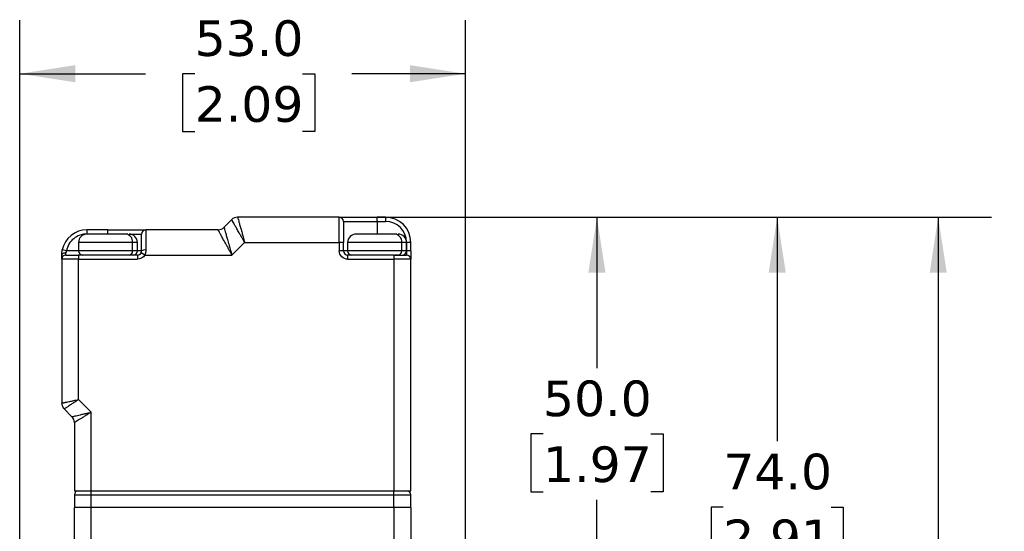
# Model space of a CAD drawing. Header units: millimetres. Extents: x 13 to 546, y 13 to 419.
# Tile 14 of 25: x 356 to 473, y 146 to 207. Entities that reach past the tile are written whole.
import ezdxf

# ---------------------------------------------------------------- set-up
doc = ezdxf.new("R2010")
doc.units = ezdxf.units.MM
doc.header["$LTSCALE"] = 2
doc.linetypes.add('SLD-Solid', pattern=[0])
doc.layers.add('DIMENSIONS', color=140, linetype='SLD-Solid', lineweight=25)
doc.styles.add('SLDTEXTSTYLE0', font='VERDANA.TTF')
doc.dimstyles.new('SLDDIMSTYLE0', dxfattribs={"dimtxt": 4.316016, "dimasz": 6.604, "dimexe": 0, "dimexo": 0.0625, "dimgap": 1.079004, "dimtad": 0, "dimtih": 1, "dimtoh": 1, "dimrnd": 1e-09, "dimzin": 4, "dimdsep": 46, "dimtxsty": 'SLDTEXTSTYLE0', "dimsah": 1, "dimcen": 0.09, "dimadec": 0, "dimazin": 1, "dimtfac": 1, "dimtofl": 0, "dimtmove": 0, "dimatfit": 3, "dimfxl": 0, "dimfrac": 2, "dimtolj": 1, "dimtzin": 12, "dimarcsym": 0})

# ---------------------------------------------------------------- blocks, each defined once
blk = doc.blocks.new('_D_6')
at = {"layer": 'DIMENSIONS'}
for p, q in [((356, 118.14), (356, 206.6)), ((409, 118.14), (409, 206.6)), ((356, 200.25), (370.96, 200.25)), ((376.81, 200.25), (375.36, 200.25)), ((375.36, 200.25), (375.36, 193.39)), ((389.63, 200.25), (391.08, 200.25)), ((391.08, 200.25), (391.08, 193.39)), ((409, 200.25), (395.48, 200.25)), ((375.36, 193.39), (376.81, 193.39)), ((391.08, 193.39), (389.63, 193.39))]:
    blk.add_line(p, q, dxfattribs=at)
for points in [[(356, 200.25), (362.6, 199.24), (362.6, 201.27)], [(409, 200.25), (402.4, 201.27), (402.4, 199.24)]]:
    blk.add_solid(points, dxfattribs=at)
at = {"layer": 'DIMENSIONS', "char_height": 4.233, "attachment_point": 1, "style": 'SLDTEXTSTYLE0'}
for s, insert in [('53.0', (376.81, 206.6)), ('2.09', (376.81, 198.77))]:
    blk.add_mtext(s, dxfattribs=dict(at, insert=insert))
blk = doc.blocks.new('_D_7')
at = {"layer": 'DIMENSIONS'}
for p, q in [((396.54, 183.21), (471.57, 183.21)), ((465.22, 183.21), (465.22, 138.6)), ((458.81, 130.77), (457.36, 130.77)), ((457.36, 130.77), (457.36, 123.91)), ((471.63, 130.77), (473.08, 130.77)), ((473.08, 130.77), (473.08, 123.91)), ((457.36, 123.91), (458.81, 123.91)), ((465.22, 76.24), (465.22, 122.94)), ((473.08, 123.91), (471.63, 123.91)), ((394.54, 76.24), (471.57, 76.24))]:
    blk.add_line(p, q, dxfattribs=at)
for points in [[(465.22, 183.21), (464.21, 176.6), (466.24, 176.6)], [(465.22, 76.24), (466.24, 82.85), (464.21, 82.85)]]:
    blk.add_solid(points, dxfattribs=at)
at = {"layer": 'DIMENSIONS', "char_height": 4.233, "attachment_point": 1, "style": 'SLDTEXTSTYLE0'}
for s, insert in [('107.0', (457.01, 137.11)), ('4.21', (458.81, 129.29))]:
    blk.add_mtext(s, dxfattribs=dict(at, insert=insert))
blk = doc.blocks.new('_D_8')
at = {"layer": 'DIMENSIONS'}
for p, q in [((396.54, 183.21), (430.99, 183.21)), ((424.64, 183.21), (424.64, 165.28)), ((418.23, 157.45), (416.78, 157.45)), ((416.78, 157.45), (416.78, 150.59)), ((431.05, 157.45), (432.5, 157.45)), ((432.5, 157.45), (432.5, 150.59)), ((416.78, 150.59), (418.23, 150.59)), ((432.5, 150.59), (431.05, 150.59)), ((424.64, 133.21), (424.64, 149.63)), ((407.48, 133.21), (430.99, 133.21))]:
    blk.add_line(p, q, dxfattribs=at)
for points in [[(424.64, 183.21), (423.62, 176.6), (425.66, 176.6)], [(424.64, 133.21), (425.66, 139.81), (423.62, 139.81)]]:
    blk.add_solid(points, dxfattribs=at)
at = {"layer": 'DIMENSIONS', "char_height": 4.233, "attachment_point": 1, "style": 'SLDTEXTSTYLE0'}
for s, insert in [('50.0', (418.23, 163.8)), ('1.97', (418.23, 155.97))]:
    blk.add_mtext(s, dxfattribs=dict(at, insert=insert))
blk = doc.blocks.new('_D_9')
at = {"layer": 'DIMENSIONS'}
for p, q in [((396.54, 183.21), (452.43, 183.21)), ((446.08, 183.21), (446.08, 156.59)), ((439.67, 148.77), (438.22, 148.77)), ((438.22, 148.77), (438.22, 141.91)), ((452.49, 148.77), (453.94, 148.77)), ((453.94, 148.77), (453.94, 141.91)), ((438.22, 141.91), (439.67, 141.91)), ((453.94, 141.91), (452.49, 141.91)), ((446.08, 109.21), (446.08, 140.94)), ((407.37, 109.21), (452.43, 109.21))]:
    blk.add_line(p, q, dxfattribs=at)
for points in [[(446.08, 183.21), (445.06, 176.6), (447.1, 176.6)], [(446.08, 109.21), (447.1, 115.81), (445.06, 115.81)]]:
    blk.add_solid(points, dxfattribs=at)
at = {"layer": 'DIMENSIONS', "char_height": 4.233, "attachment_point": 1, "style": 'SLDTEXTSTYLE0'}
for s, insert in [('74.0', (439.67, 155.11)), ('2.91', (439.67, 147.28))]:
    blk.add_mtext(s, dxfattribs=dict(at, insert=insert))

msp = doc.modelspace()

# ---------------------------------------------------------------- linework, layer by layer
for p, q in [((381.207, 182.915), (380.293, 182)), ((394, 183.207), (381.914, 183.207)), ((394, 180.207), (394, 183.207)), ((394.5, 182.707), (398.5, 182.707)), ((398.5, 182.707), (398.5, 183.207)), ((399.5, 183.207), (398.5, 183.207)), ((398.5, 182.707), (399.5, 182.707)), ((398.5, 182.707), (398.5, 181.207)), ((399.5, 183.207), (399.5, 182.707)), ((364, 181.707), (364, 181.207)), ((366.5, 181.707), (364, 181.707)), ((366.5, 181.207), (366.5, 181.707)), ((379.586, 181.707), (371, 181.707)), ((371, 181.707), (371, 179.307)), ((368.849, 181.207), (368.593, 181.207)), ((369.063, 181.207), (370.5, 181.207)), ((400.849, 181.207), (400.593, 181.207)), ((361.551, 179.207), (361.061, 179.307)), ((363, 179.207), (361.551, 179.207)), ((363, 180.207), (363, 179.207)), ((369.43, 180.207), (363, 180.207)), ((369.43, 179.207), (363, 179.207)), ((369.43, 179.207), (369.43, 180.207)), ((370, 180.207), (369.43, 180.207)), ((370, 179.207), (369.43, 179.207)), ((370, 179.207), (370, 180.207)), ((370.5, 179.207), (370, 179.207)), ((381.243, 178.707), (382.743, 180.207)), ((382.743, 180.207), (394, 180.207)), ((394, 180.207), (394, 179.207)), ((394.5, 180.207), (394, 180.207)), ((394.5, 179.207), (394, 179.207)), ((394.5, 179.207), (394.5, 180.207)), ((395, 179.207), (394.5, 179.207)), ((395, 180.207), (395, 179.207)), ((401.43, 180.207), (395, 180.207)), ((401.43, 179.207), (395, 179.207)), ((401.43, 179.207), (401.43, 180.207)), ((402, 180.207), (401.43, 180.207)), ((402, 179.207), (401.43, 179.207)), ((402, 179.207), (402, 180.207)), ((402, 180.207), (402, 179.207)), ((402.5, 180.207), (402, 180.207)), ((402, 179.207), (402, 178.707)), ((402.5, 179.207), (402, 179.207)), ((402.5, 179.207), (402.5, 180.207)), ((361, 178.207), (361, 161.122)), ((363, 178.207), (361, 178.207)), ((361.5, 178.707), (361.5, 178.957)), ((370, 178.707), (363, 178.707)), ((363, 178.707), (363, 178.207)), ((363, 161.536), (363, 178.207)), ((363, 178.207), (370, 178.207)), ((370, 178.707), (370, 178.207)), ((370.866, 178.707), (370.433, 178.957)), ((370.866, 178.707), (381.243, 178.707)), ((395, 178.707), (395, 178.207)), ((400.5, 178.707), (395, 178.707)), ((395, 178.207), (400.5, 178.207)), ((400.5, 178.707), (400.5, 178.207)), ((400.5, 178.207), (400.5, 150.707)), ((402.5, 178.207), (400.5, 178.207)), ((401.012, 178.707), (400.598, 178.707)), ((402.5, 150.707), (402.5, 178.207)), ((361.293, 160.415), (362.207, 159.5)), ((364.5, 160.036), (363, 161.536)), ((364.5, 150.707), (364.5, 160.036)), ((362.5, 158.793), (362.5, 150.707)), ((362.5, 150.707), (364.5, 150.707)), ((362.5, 150.207), (364.5, 150.207)), ((362.5, 150.207), (362.5, 148.707)), ((364.5, 150.207), (364.5, 150.707)), ((364.5, 150.707), (400.5, 150.707)), ((364.5, 148.707), (364.5, 150.207)), ((364.5, 150.207), (400.5, 150.207)), ((400.5, 150.207), (400.5, 150.707)), ((400.5, 150.707), (402.5, 150.707)), ((400.5, 150.207), (402.5, 150.207)), ((400.5, 148.707), (400.5, 150.207)), ((402.5, 148.707), (402.5, 150.207)), ((364.5, 148.707), (362.5, 148.707)), ((364.5, 140.493), (364.5, 148.707)), ((400.5, 148.707), (364.5, 148.707)), ((400.5, 148.707), (400.5, 140.493)), ((402.5, 148.707), (400.5, 148.707))]:
    msp.add_line(p, q)
at = {"flags": 128}
msp.add_lwpolyline([(361.5, 178.957), (361.403, 178.953), (361.309, 178.938), (361.222, 178.915), (361.147, 178.884), (361.084, 178.846), (361.038, 178.803), (361.01, 178.756), (361, 178.707)], dxfattribs=at)
for centre, radius, start, end in [((381.914, 182.207), 1, 90, 135), ((394, 182.707), 0.5, 0, 90), ((399.5, 180.207), 3, 0, 90), ((364, 178.707), 3, 90, 168.46304), ((371, 181.207), 0.5, 90, 180), ((379.586, 182.707), 1, 270, 315), ((364, 180.207), 1, 90, 180), ((368.504, 180.282), 0.93, 355.38511, 84.48495), ((369, 180.207), 1, 0, 90), ((396, 180.207), 1, 90, 180), ((400.504, 180.282), 0.93, 355.38511, 84.48495), ((401, 180.207), 1, 0, 90), ((363.5, 179.207), 0.5, 180, 270), ((368.967, 179.17), 0.465, 275.51505, 4.61489), ((369.5, 179.207), 0.5, 270, 0), ((370.88, 178.607), 0.71, 80.27242, 122.34744), ((395, 179.207), 0.5, 180, 270), ((395.5, 179.207), 0.5, 180, 270), ((400.967, 179.17), 0.465, 275.51505, 4.61489), ((401.5, 179.207), 0.5, 270, 0), ((361.5, 178.207), 0.5, 90, 180), ((370, 179.207), 0.5, 270, 330), ((402, 178.207), 0.5, 0, 90), ((362, 161.122), 1, 180, 225), ((361.5, 158.793), 1, 0, 45), ((363, 150.207), 0.5, 90, 180), ((402, 150.207), 0.5, 0, 90)]:
    msp.add_arc(centre, radius, start, end)
for points, knots in [([(382.743, 180.207), (382.712, 180.262), (382.652, 180.368), (382.564, 180.521), (382.484, 180.663), (382.41, 180.794), (382.343, 180.912), (382.282, 181.02), (382.228, 181.116), (382.091, 181.356), (381.89, 181.711), (381.645, 182.143), (381.45, 182.487), (381.33, 182.698), (381.266, 182.811), (381.232, 182.871), (381.211, 182.908), (381.209, 182.912), (381.207, 182.915)], [0, 0, 0, 0, 0.0393974, 0.0762596, 0.1105867, 0.1423786, 0.1716352, 0.1983567, 0.2225431, 0.2441946, 0.3822507, 0.5058956, 0.6382125, 0.7638875, 0.8235791, 0.8828032, 0.9415974, 1, 1, 1, 1]), ([(381.914, 183.207), (381.915, 183.207), (381.915, 183.205), (381.919, 183.192), (381.925, 183.17), (381.933, 183.14), (381.944, 183.101), (381.957, 183.054), (381.986, 182.948), (382.045, 182.734), (382.15, 182.352), (382.283, 181.874), (382.4, 181.447), (382.497, 181.097), (382.567, 180.847), (382.65, 180.545), (382.71, 180.325), (382.743, 180.207)], [0, 0, 0, 0, 0.033334, 0.0667913, 0.1003791, 0.1341046, 0.1679747, 0.2019966, 0.236177, 0.3618437, 0.4941706, 0.6178073, 0.7558734, 0.8017001, 0.8576649, 0.9237658, 1, 1, 1, 1]), ([(394, 183.207), (394, 183.207), (394.474, 183.207), (396.162, 183.207), (397.307, 183.207), (398.5, 183.207)], [0, 0, 0, 0, 0.5, 0.5, 1, 1, 1, 1]), ([(394.5, 182.707), (394.5, 182.707), (394.5, 182.444), (394.5, 181.506), (394.5, 180.87), (394.5, 180.207)], [0, 0, 0, 0, 0.5, 0.5, 1, 1, 1, 1]), ([(381.243, 178.707), (381.209, 178.768), (381.145, 178.886), (381.051, 179.056), (380.964, 179.213), (380.885, 179.357), (380.812, 179.489), (380.746, 179.608), (380.687, 179.714), (380.54, 179.979), (380.326, 180.369), (380.06, 180.848), (379.85, 181.231), (379.719, 181.466), (379.649, 181.593), (379.613, 181.659), (379.59, 181.7), (379.587, 181.705), (379.586, 181.707)], [0, 0, 0, 0, 0.0412017, 0.0797206, 0.1155567, 0.1487101, 0.1791811, 0.2069699, 0.2320772, 0.2545034, 0.3962988, 0.5212127, 0.652328, 0.7745293, 0.8319077, 0.8885182, 0.9445008, 1, 1, 1, 1]), ([(380.293, 182), (380.293, 181.999), (380.294, 181.998), (380.298, 181.983), (380.305, 181.96), (380.314, 181.926), (380.327, 181.884), (380.342, 181.832), (380.375, 181.715), (380.444, 181.477), (380.565, 181.057), (380.716, 180.531), (380.851, 180.066), (380.961, 179.683), (381.04, 179.408), (381.136, 179.077), (381.206, 178.836), (381.243, 178.707)], [0, 0, 0, 0, 0.0316712, 0.0634803, 0.0954547, 0.1276216, 0.1600074, 0.1926383, 0.2255396, 0.3477315, 0.4788534, 0.6037576, 0.7455599, 0.7930824, 0.8513294, 0.9203023, 1, 1, 1, 1]), ([(364, 181.207), (363.424, 181.207), (362.865, 181.008), (361.973, 180.28), (361.666, 179.772), (361.551, 179.207)], [0, 0, 0, 0, 0.5, 0.5, 1, 1, 1, 1]), ([(368.593, 181.207), (368.393, 181.207), (368.084, 181.207), (367.505, 181.207), (367.017, 181.207), (366.506, 181.207), (365.854, 181.207), (365.099, 181.207), (364.516, 181.207), (364.189, 181.207), (364.045, 181.207), (363.983, 181.207), (364, 181.207), (364, 181.207)], [0, 0, 0, 0, 0.1467299, 0.2265221, 0.3063983, 0.3861907, 0.4660669, 0.6127967, 0.7595266, 0.8393189, 0.9191951, 0.9989874, 1, 1, 1, 1]), ([(370.5, 179.207), (370.5, 179.772), (370.5, 180.28), (370.5, 181.008), (370.5, 181.207), (370.5, 181.207)], [0, 0, 0, 0, 0.5, 0.5, 1, 1, 1, 1]), ([(400.593, 181.207), (400.393, 181.207), (400.084, 181.207), (399.505, 181.207), (399.017, 181.207), (398.506, 181.207), (397.854, 181.207), (397.099, 181.207), (396.516, 181.207), (396.189, 181.207), (396.045, 181.207), (395.983, 181.207), (396, 181.207), (396, 181.207)], [0, 0, 0, 0, 0.1467299, 0.2265221, 0.3063983, 0.3861907, 0.4660669, 0.6127967, 0.7595266, 0.8393189, 0.9191951, 0.9989874, 1, 1, 1, 1]), ([(361, 178.707), (361, 178.739), (361.001, 178.801), (361.006, 178.898), (361.014, 178.997), (361.025, 179.099), (361.041, 179.203), (361.054, 179.272), (361.061, 179.307)], [0, 0, 0, 0, 0.1645192, 0.3286158, 0.493263, 0.6594244, 0.8280376, 1, 1, 1, 1]), ([(371, 179.307), (370.999, 179.272), (370.998, 179.203), (370.987, 179.099), (370.968, 178.997), (370.942, 178.898), (370.909, 178.801), (370.88, 178.739), (370.866, 178.707)], [0, 0, 0, 0, 0.1719624, 0.3405756, 0.506737, 0.6713842, 0.8354808, 1, 1, 1, 1]), ([(395, 178.207), (394.735, 178.207), (394.481, 178.313), (394.106, 178.688), (394, 178.942), (394, 179.207)], [0, 0, 0, 0, 0.5, 0.5, 1, 1, 1, 1]), ([(402.5, 179.207), (402.5, 178.942), (402.5, 178.688), (402.5, 178.313), (402.5, 178.207), (402.5, 178.207)], [0, 0, 0, 0, 0.5, 0.5, 1, 1, 1, 1]), ([(361.5, 178.707), (361.501, 178.707), (361.503, 178.707), (361.516, 178.707), (361.537, 178.707), (361.566, 178.707), (361.626, 178.707), (361.737, 178.707), (361.932, 178.707), (362.17, 178.707), (362.409, 178.707), (362.626, 178.707), (362.812, 178.707), (362.937, 178.707), (363, 178.707)], [0, 0, 0, 0, 0.0482774, 0.0961591, 0.1439201, 0.1918374, 0.2401856, 0.370003, 0.5000481, 0.6298656, 0.7599108, 0.8401054, 0.919707, 1, 1, 1, 1]), ([(361, 161.122), (361.001, 161.122), (361.003, 161.122), (361.017, 161.125), (361.041, 161.13), (361.074, 161.137), (361.118, 161.146), (361.171, 161.158), (361.234, 161.171), (361.307, 161.186), (361.39, 161.203), (361.483, 161.222), (361.639, 161.254), (361.889, 161.306), (362.19, 161.368), (362.466, 161.425), (362.712, 161.476), (362.898, 161.515), (363, 161.536)], [0, 0, 0, 0, 0.0427596, 0.0859767, 0.1296602, 0.1738189, 0.2184611, 0.2635949, 0.3092283, 0.3553687, 0.4020235, 0.4492, 0.4969048, 0.620307, 0.7577268, 0.8206572, 0.9014194, 1, 1, 1, 1]), ([(363, 161.536), (362.961, 161.51), (362.885, 161.46), (362.776, 161.389), (362.677, 161.324), (362.587, 161.265), (362.507, 161.212), (362.436, 161.165), (362.278, 161.062), (362.052, 160.913), (361.811, 160.755), (361.637, 160.64), (361.51, 160.557), (361.412, 160.492), (361.344, 160.447), (361.301, 160.42), (361.296, 160.416), (361.293, 160.415)], [0, 0, 0, 0, 0.0444678, 0.08565796, 0.1235703, 0.15820466, 0.18956095, 0.21763912, 0.2424392, 0.37986165, 0.50329234, 0.59030628, 0.67556677, 0.75911798, 0.84100684, 0.9212832, 1, 1, 1, 1]), ([(362.207, 159.5), (362.208, 159.501), (362.21, 159.501), (362.224, 159.504), (362.246, 159.509), (362.277, 159.517), (362.318, 159.526), (362.403, 159.546), (362.573, 159.585), (362.865, 159.654), (363.231, 159.739), (363.573, 159.82), (363.889, 159.893), (364.171, 159.959), (364.383, 160.008), (364.5, 160.036)], [0, 0, 0, 0, 0.0363507, 0.0729038, 0.1097134, 0.1468324, 0.1843124, 0.2222034, 0.3433365, 0.4741257, 0.5994551, 0.7424379, 0.8089159, 0.8947711, 1, 1, 1, 1]), ([(364.5, 160.036), (364.454, 160.007), (364.366, 159.952), (364.238, 159.873), (364.122, 159.801), (364.017, 159.736), (363.923, 159.677), (363.84, 159.626), (363.656, 159.511), (363.393, 159.349), (363.074, 159.15), (362.819, 158.991), (362.652, 158.887), (362.558, 158.829), (362.509, 158.799), (362.503, 158.795), (362.5, 158.793)], [0, 0, 0, 0, 0.0474974, 0.0914324, 0.1318052, 0.168616, 0.2018654, 0.2315539, 0.2576827, 0.4006582, 0.5260043, 0.6567864, 0.7779355, 0.8532556, 0.9271378, 1, 1, 1, 1])]:
    msp.add_open_spline(points, degree=3, knots=knots)
for points in [[(402, 180.207), (402, 181.587), (400.88, 182.707), (399.5, 182.707)], [(366.5, 181.707), (368.984, 181.707), (371, 181.707), (371, 181.707)], [(361.551, 179.207), (361.515, 179.121), (361.5, 179.034), (361.5, 178.957)], [(370.433, 178.957), (370.477, 179.034), (370.5, 179.121), (370.5, 179.207)], [(361, 178.207), (361, 178.207), (361, 178.398), (361, 178.707)], [(370.866, 178.707), (370.688, 178.398), (370.357, 178.207), (370, 178.207)], [(400.5, 178.707), (401.328, 178.707), (402, 178.707), (402, 178.707)], [(363, 150.707), (363, 150.707), (363.672, 150.707), (364.5, 150.707)], [(400.5, 150.707), (401.328, 150.707), (402, 150.707), (402, 150.707)], [(362.5, 141.207), (362.5, 143.602), (362.5, 146.144), (362.5, 148.707)], [(402.5, 148.707), (402.5, 146.144), (402.5, 143.602), (402.5, 141.207)]]:
    msp.add_open_spline(points, degree=3)

# ---------------------------------------------------------------- dimensions: what is measured, and where the dimension line sits
at = {"layer": 'DIMENSIONS'}
dim = msp.add_linear_dim(base=(409, 200.252), p1=(356, 115.601), p2=(409, 115.601), dimstyle='SLDDIMSTYLE0', dxfattribs=at)
dim.commit()
dim.dimension.update_dxf_attribs({"geometry": '_D_6', "text_midpoint": (383.218, 200.252), "dimtype": 160})
for base, p2, picture, middle in [((465.221, 76.245), (392, 76.245), '_D_7', (465.221, 130.77)), ((424.639, 133.207), (404.94, 133.207), '_D_8', (424.639, 157.453)), ((446.08, 109.207), (404.833, 109.207), '_D_9', (446.08, 148.767))]:
    dim = msp.add_linear_dim(base=base, p1=(394, 183.207), p2=p2, angle=90, dimstyle='SLDDIMSTYLE0', dxfattribs=at)
    dim.commit()
    dim.dimension.update_dxf_attribs({"geometry": picture, "text_midpoint": middle, "dimtype": 160})

doc.saveas('drawing.dxf')
